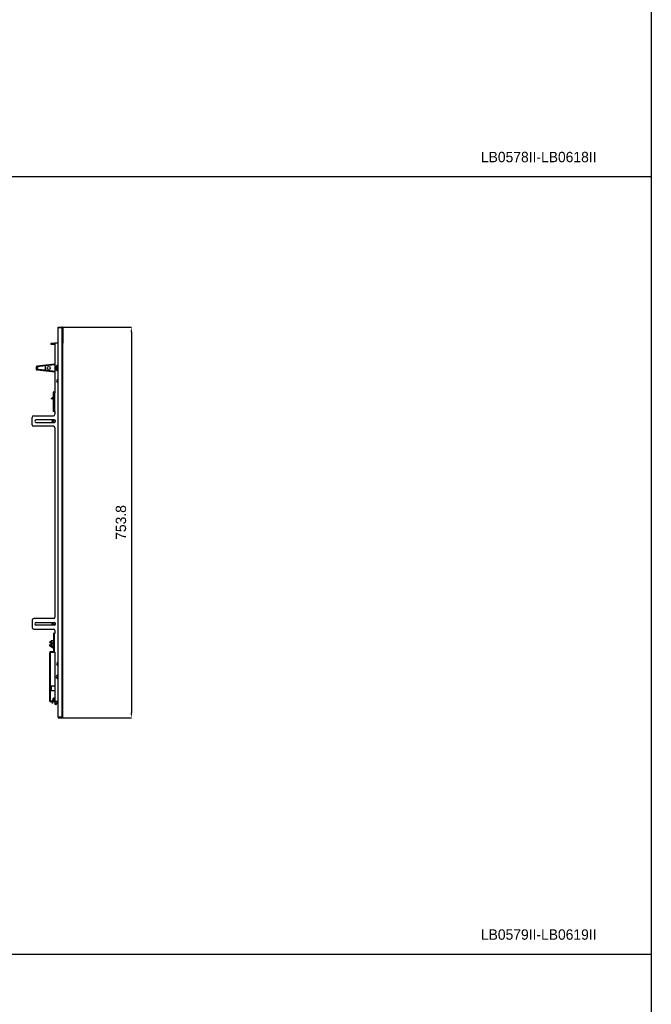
# Model space of a CAD drawing. Header units: inches. Extents: x -8834 to -3121, y 1010 to 9212.
# Tile 32 of 36: x -4339 to -3121, y 5413 to 7312. Entities that reach past the tile are written whole.
import ezdxf

# ---------------------------------------------------------------- set-up
doc = ezdxf.new("R2010")
doc.units = ezdxf.units.IN
doc.layers.add('1', color=7, linetype='Continuous')
doc.dimstyles.new('Copia di Standard', dxfattribs={"dimtxt": 20, "dimasz": 10, "dimexe": 0.18, "dimexo": 0.0625, "dimgap": 10, "dimtad": 1, "dimdec": 1, "dimzin": 0, "dimdsep": 46, "dimtxsty": 'Standard', "dimcen": 0.09, "dimclrd": 4, "dimclre": 4, "dimadec": 0, "dimazin": 0, "dimtfac": 1, "dimtdec": 1, "dimtofl": 0, "dimtmove": 0, "dimatfit": 3, "dimfxl": 0.18, "dimtolj": 1, "dimtzin": 0, "dimarcsym": 0})

# ---------------------------------------------------------------- blocks, each defined once
blk = doc.blocks.new('*D50')
at = {"color": 3, "lineweight": -2, "transparency": 16777216}
for p, q in [((-4261.5, 6719.2), (-4123.7, 6719.2)), ((-4123.9, 6709.2), (-4123.9, 5975.4)), ((-4257.8, 5965.4), (-4123.7, 5965.4))]:
    blk.add_line(p, q, dxfattribs=at)
at = {"color": 3, "transparency": 16777216}
for points in [[(-4125.5, 6709.2), (-4122.2, 6709.2), (-4123.9, 6719.2)], [(-4125.5, 5975.4), (-4122.2, 5975.4), (-4123.9, 5965.4)]]:
    blk.add_solid(points, dxfattribs=at)
at = {"layer": 'Defpoints', "color": 0, "transparency": 16777216}
for p in [(-4261.6, 6719.2), (-4257.9, 5965.4), (-4123.9, 5965.4)]:
    blk.add_point(p, dxfattribs=at)
at = {"color": 3, "transparency": 16777216, "insert": (-4143.9, 6342.3), "char_height": 20, "attachment_point": 5, "rotation": 90}
blk.add_mtext('\\A1;753.8', dxfattribs=at)

msp = doc.modelspace()

# ---------------------------------------------------------------- linework, layer by layer
at = {"color": 7, "linetype": 'Continuous'}
for p, q in [((-4265.35, 6719.25), (-4257.85, 6719.25)), ((-4265.35, 6718.05), (-4265.35, 6719.25)), ((-4257.85, 6718.05), (-4265.35, 6718.05)), ((-4265.35, 6687.95), (-4265.35, 6717.75)), ((-4257.85, 6717.75), (-4265.35, 6717.75)), ((-4265.35, 6687.95), (-4265.35, 6717.75)), ((-4257.85, 6717.75), (-4265.35, 6717.75)), ((-4257.85, 6717.75), (-4257.39, 6717.75)), ((-4257.85, 6717.75), (-4257.39, 6717.75)), ((-4257.39, 6717.75), (-4256.16, 6717.75)), ((-4257.39, 6717.75), (-4256.16, 6717.75)), ((-4256.15, 6717.55), (-4256.15, 6687.95)), ((-4256.15, 6717.55), (-4256.15, 6687.95)), ((-4256.15, 6717.55), (-4256.15, 6687.95)), ((-4271.34, 6687.45), (-4279.35, 6687.45)), ((-4279.35, 6687.45), (-4279.35, 6686.25)), ((-4265.35, 6687.95), (-4271.34, 6687.95)), ((-4271.34, 6687.95), (-4271.34, 6592.65)), ((-4265.35, 6687.95), (-4271.34, 6687.95)), ((-4271.34, 6687.95), (-4271.34, 6592.65)), ((-4265.35, 6643.36), (-4265.35, 6687.95)), ((-4265.35, 6643.36), (-4265.35, 6687.95)), ((-4256.15, 5996.74), (-4256.15, 6687.95)), ((-4256.15, 5996.74), (-4256.15, 6687.95)), ((-4279.35, 6686.25), (-4271.34, 6686.25)), ((-4307.35, 6642.11), (-4307.35, 6636.95)), ((-4307.35, 6636.95), (-4306.35, 6636.95)), ((-4306.35, 6636.95), (-4306.35, 6642.11)), ((-4306.25, 6638.16), (-4306.25, 6642.11)), ((-4306.25, 6642.11), (-4305.25, 6642.11)), ((-4271.34, 6647.62), (-4306.02, 6643.6)), ((-4289.35, 6644.52), (-4305.91, 6642.61)), ((-4305.25, 6642.11), (-4305.25, 6638.16)), ((-4304.92, 6636.67), (-4271.34, 6632.78)), ((-4289.35, 6635.87), (-4304.81, 6637.66)), ((-4271.34, 6646.61), (-4289.35, 6644.52)), ((-4289.35, 6635.87), (-4289.35, 6644.52)), ((-4271.34, 6633.79), (-4289.35, 6635.87)), ((-4265.35, 6637.04), (-4265.35, 6643.36)), ((-4265.35, 6637.04), (-4265.35, 6643.36)), ((-4265.35, 6617.7), (-4265.35, 6637.04)), ((-4265.35, 6617.7), (-4265.35, 6637.04)), ((-4265.35, 6612.8), (-4265.35, 6617.7)), ((-4265.35, 6612.8), (-4265.35, 6617.7)), ((-4265.35, 6071.89), (-4265.35, 6612.8)), ((-4265.35, 6071.89), (-4265.35, 6612.8)), ((-4275.04, 6592.65), (-4275.04, 6584.27)), ((-4272.84, 6592.65), (-4274.04, 6592.65)), ((-4274.04, 6584.27), (-4274.04, 6592.65)), ((-4272.84, 6592.65), (-4274.04, 6592.65)), ((-4274.04, 6584.27), (-4274.04, 6592.65)), ((-4274.04, 6584.27), (-4274.04, 6592.65)), ((-4273.54, 6594.15), (-4271.34, 6594.15)), ((-4273.54, 6593.15), (-4271.34, 6593.15)), ((-4272.84, 6592.65), (-4272.34, 6592.65)), ((-4272.84, 6592.65), (-4272.34, 6592.65)), ((-4271.34, 6592.65), (-4272.34, 6592.65)), ((-4271.34, 6592.65), (-4272.34, 6592.65)), ((-4278.28, 6580.82), (-4275.18, 6583.91)), ((-4277.57, 6580.11), (-4278.28, 6580.82)), ((-4274.48, 6583.21), (-4277.57, 6580.11)), ((-4274.04, 6556.6), (-4274.04, 6584.27)), ((-4274.04, 6556.6), (-4274.04, 6584.27)), ((-4272.84, 6556.6), (-4274.04, 6556.6)), ((-4272.84, 6556.6), (-4274.04, 6556.6)), ((-4272.84, 6556.6), (-4272.34, 6556.6)), ((-4272.84, 6556.6), (-4272.34, 6556.6)), ((-4272.34, 6556.6), (-4271.34, 6556.6)), ((-4272.34, 6556.6), (-4271.34, 6556.6)), ((-4271.34, 6556.6), (-4271.34, 6550.95)), ((-4271.34, 6556.6), (-4271.34, 6550.95)), ((-4271.34, 6556.6), (-4271.34, 6550.95)), ((-4315.35, 6530.95), (-4315.35, 6544.95)), ((-4315.35, 6530.95), (-4315.35, 6544.95)), ((-4312.35, 6547.95), (-4274.34, 6547.95)), ((-4312.35, 6547.95), (-4274.34, 6547.95)), ((-4276.77, 6540.45), (-4307.85, 6540.45)), ((-4276.77, 6540.45), (-4307.85, 6540.45)), ((-4307.85, 6535.45), (-4276.77, 6535.45)), ((-4307.85, 6535.45), (-4276.77, 6535.45)), ((-4276.53, 6540.45), (-4276.77, 6540.45)), ((-4276.53, 6540.45), (-4276.77, 6540.45)), ((-4276.77, 6535.45), (-4276.53, 6535.45)), ((-4276.77, 6535.45), (-4276.53, 6535.45)), ((-4272.85, 6540.45), (-4276.53, 6540.45)), ((-4272.85, 6540.45), (-4276.53, 6540.45)), ((-4276.53, 6535.45), (-4272.85, 6535.45)), ((-4276.53, 6535.45), (-4272.85, 6535.45)), ((-4274.34, 6527.95), (-4312.35, 6527.95)), ((-4274.34, 6527.95), (-4312.35, 6527.95)), ((-4271.34, 6524.95), (-4271.34, 6159.74)), ((-4271.34, 6524.95), (-4271.34, 6159.74)), ((-4271.34, 6524.95), (-4271.34, 6159.74)), ((-4274.34, 6156.74), (-4312.35, 6156.74)), ((-4274.34, 6156.74), (-4312.35, 6156.74)), ((-4315.35, 6153.74), (-4315.35, 6139.74)), ((-4315.35, 6153.74), (-4315.35, 6139.74)), ((-4312.35, 6136.74), (-4274.34, 6136.74)), ((-4312.35, 6136.74), (-4274.34, 6136.74)), ((-4307.85, 6149.24), (-4276.77, 6149.24)), ((-4307.85, 6149.24), (-4276.77, 6149.24)), ((-4276.77, 6144.24), (-4307.85, 6144.24)), ((-4276.77, 6144.24), (-4307.85, 6144.24)), ((-4276.77, 6149.24), (-4276.53, 6149.24)), ((-4276.77, 6149.24), (-4276.53, 6149.24)), ((-4276.53, 6144.24), (-4276.77, 6144.24)), ((-4276.53, 6144.24), (-4276.77, 6144.24)), ((-4276.53, 6149.24), (-4272.85, 6149.24)), ((-4276.53, 6149.24), (-4272.85, 6149.24)), ((-4272.85, 6144.24), (-4276.53, 6144.24)), ((-4272.85, 6144.24), (-4276.53, 6144.24)), ((-4274.04, 6128.09), (-4274.04, 6092.85)), ((-4272.84, 6128.09), (-4274.04, 6128.09)), ((-4274.04, 6128.09), (-4274.04, 6092.85)), ((-4272.84, 6128.09), (-4274.04, 6128.09)), ((-4272.84, 6128.09), (-4272.34, 6128.09)), ((-4272.84, 6128.09), (-4272.34, 6128.09)), ((-4272.34, 6128.09), (-4271.34, 6128.09)), ((-4272.34, 6128.09), (-4271.34, 6128.09)), ((-4271.34, 6133.74), (-4271.34, 6128.59)), ((-4271.34, 6133.74), (-4271.34, 6128.59)), ((-4271.34, 6133.74), (-4271.34, 6128.59)), ((-4271.34, 6128.59), (-4271.34, 6128.09)), ((-4271.34, 6128.59), (-4271.34, 6128.09)), ((-4281.84, 6111.56), (-4278.46, 6113.66)), ((-4281.84, 6111.56), (-4278.46, 6109.46)), ((-4274.04, 6099.34), (-4281.65, 6104.4)), ((-4281.34, 6111.56), (-4277.96, 6113.66)), ((-4281.34, 6111.56), (-4277.96, 6109.46)), ((-4281.34, 6105.49), (-4277.96, 6107.59)), ((-4281.34, 6105.49), (-4277.96, 6103.39)), ((-4281.09, 6106.24), (-4280.79, 6106.24)), ((-4280.79, 6106.24), (-4280.13, 6106.24)), ((-4280.79, 6106.24), (-4280.47, 6106.02)), ((-4278.46, 6113.66), (-4278.46, 6113.35)), ((-4277.96, 6113.66), (-4278.46, 6113.66)), ((-4278.46, 6109.77), (-4278.46, 6109.46)), ((-4277.96, 6109.46), (-4278.46, 6109.46)), ((-4277.96, 6113.66), (-4277.96, 6109.46)), ((-4274.04, 6113.66), (-4277.96, 6113.66)), ((-4274.04, 6113.66), (-4277.96, 6113.66)), ((-4274.91, 6109.46), (-4277.96, 6109.46)), ((-4274.91, 6109.46), (-4277.96, 6109.46)), ((-4274.04, 6107.59), (-4277.96, 6107.59)), ((-4277.96, 6107.59), (-4277.96, 6103.39)), ((-4274.04, 6103.39), (-4277.96, 6103.39)), ((-4277.15, 6107.59), (-4274.91, 6109.46)), ((-4276.51, 6103.39), (-4276.04, 6103.07)), ((-4274.04, 6108.62), (-4275.28, 6107.59)), ((-4274.93, 6102.74), (-4274.04, 6102.74)), ((-4274.04, 6109.46), (-4274.91, 6109.46)), ((-4274.04, 6109.46), (-4274.91, 6109.46)), ((-4281.35, 6091.54), (-4281.35, 6090.04)), ((-4281.35, 5997.74), (-4281.35, 6090.04)), ((-4280.55, 6090.04), (-4281.35, 6090.04)), ((-4280.55, 6090.04), (-4280.55, 6091.54)), ((-4280.55, 6090.04), (-4280.55, 5997.74)), ((-4274.14, 6092.84), (-4280.05, 6092.84)), ((-4280.05, 6092.04), (-4274.14, 6092.04)), ((-4274.04, 6092.04), (-4274.04, 6092.85)), ((-4274.04, 6092.04), (-4274.04, 6092.85)), ((-4274.04, 6092.04), (-4274.04, 6092.04)), ((-4272.84, 6092.04), (-4274.04, 6092.04)), ((-4274.04, 6092.04), (-4274.04, 6092.04)), ((-4272.84, 6092.04), (-4274.04, 6092.04)), ((-4272.84, 6092.04), (-4272.34, 6092.04)), ((-4272.84, 6092.04), (-4272.34, 6092.04)), ((-4272.84, 6092.04), (-4272.34, 6092.04)), ((-4272.34, 6092.04), (-4271.84, 6092.04)), ((-4272.34, 6092.04), (-4271.84, 6092.04)), ((-4272.34, 6092.04), (-4271.84, 6092.04)), ((-4271.84, 6092.04), (-4271.34, 6092.04)), ((-4271.84, 6092.04), (-4271.34, 6092.04)), ((-4271.34, 6092.04), (-4271.34, 5997.24)), ((-4271.34, 6092.04), (-4271.34, 5997.24)), ((-4266.64, 6071.81), (-4266.64, 6067.06)), ((-4265.64, 6071.93), (-4265.64, 6066.95)), ((-4265.35, 6066.99), (-4265.35, 6071.89)), ((-4265.35, 6066.99), (-4265.35, 6071.89)), ((-4265.35, 6047.65), (-4265.35, 6066.99)), ((-4265.35, 6047.65), (-4265.35, 6066.99)), ((-4266.64, 6047.59), (-4266.64, 6041.38)), ((-4265.64, 6047.68), (-4265.64, 6041.29)), ((-4265.35, 6041.32), (-4265.35, 6047.65)), ((-4265.35, 6041.32), (-4265.35, 6047.65)), ((-4265.35, 5997.24), (-4265.35, 6041.32)), ((-4265.35, 5997.24), (-4265.35, 6041.32)), ((-4279.14, 6017.94), (-4279.14, 6026.94)), ((-4279.14, 6026.94), (-4278.14, 6026.94)), ((-4278.14, 6017.94), (-4278.14, 6026.94)), ((-4277.64, 6026.94), (-4278.14, 6026.94)), ((-4277.64, 6026.94), (-4271.34, 6026.94)), ((-4279.14, 6017.94), (-4278.14, 6017.94)), ((-4277.64, 6017.94), (-4278.14, 6017.94)), ((-4277.64, 6017.94), (-4271.34, 6017.94)), ((-4273.25, 6002.93), (-4273.84, 6002.93)), ((-4273.25, 6002.93), (-4273.84, 6002.93)), ((-4272.75, 6003.64), (-4273.25, 6003.14)), ((-4272.75, 6003.64), (-4273.25, 6003.14)), ((-4272.75, 6003.64), (-4273.25, 6003.14)), ((-4272.75, 6003.64), (-4273.25, 6003.14)), ((-4273.25, 6003.14), (-4273.25, 6002.93)), ((-4273.25, 6003.14), (-4273.25, 6002.93)), ((-4273.25, 6003.14), (-4273.25, 6002.93)), ((-4273.25, 6003.14), (-4273.25, 6002.93)), ((-4273.25, 6002.93), (-4273.25, 6001.93)), ((-4273.25, 6002.93), (-4273.25, 6001.93)), ((-4273.25, 6002.93), (-4273.25, 6001.93)), ((-4273.25, 6002.93), (-4273.25, 6001.93)), ((-4272.47, 6003.64), (-4272.75, 6003.64)), ((-4272.47, 6003.64), (-4272.75, 6003.64)), ((-4272.47, 6003.64), (-4272.75, 6003.64)), ((-4272.47, 6003.64), (-4272.75, 6003.64)), ((-4272.08, 6003.64), (-4272.47, 6003.64)), ((-4272.08, 6003.64), (-4272.47, 6003.64)), ((-4272.08, 6003.64), (-4272.47, 6003.64)), ((-4272.08, 6003.64), (-4272.47, 6003.64)), ((-4271.34, 6003.64), (-4272.08, 6003.64)), ((-4271.34, 6003.64), (-4272.08, 6003.64)), ((-4271.34, 6003.64), (-4272.08, 6003.64)), ((-4271.34, 6003.64), (-4272.08, 6003.64)), ((-4279.35, 5997.24), (-4280.05, 5997.24)), ((-4265.35, 5996.44), (-4280.05, 5996.44)), ((-4279.35, 5998.44), (-4271.34, 5998.44)), ((-4279.35, 5997.24), (-4279.35, 5998.44)), ((-4271.34, 5997.24), (-4279.35, 5997.24)), ((-4271.34, 5997.24), (-4279.35, 5997.24)), ((-4276.71, 5996.1), (-4277.2, 5994.15)), ((-4276.71, 5996.1), (-4277.2, 5994.15)), ((-4277.2, 5994.15), (-4276.23, 5993.91)), ((-4277.2, 5994.15), (-4276.23, 5993.91)), ((-4276.63, 5996.44), (-4276.71, 5996.1)), ((-4276.63, 5996.44), (-4276.71, 5996.1)), ((-4275.74, 5995.85), (-4276.23, 5993.91)), ((-4275.74, 5995.85), (-4276.23, 5993.91)), ((-4275.3, 6001.79), (-4276.13, 5998.44)), ((-4275.3, 6001.79), (-4276.13, 5998.44)), ((-4275.74, 5995.85), (-4275.6, 5996.44)), ((-4275.74, 5995.85), (-4275.6, 5996.44)), ((-4275.1, 5998.44), (-4274.32, 6001.55)), ((-4275.1, 5998.44), (-4274.32, 6001.55)), ((-4274, 6000.44), (-4274, 5999.94)), ((-4271.45, 5999.94), (-4274, 5999.94)), ((-4273.84, 6001.93), (-4273.25, 6001.93)), ((-4273.84, 6001.93), (-4273.25, 6001.93)), ((-4273.25, 6000.64), (-4273.8, 6000.64)), ((-4273.25, 6000.64), (-4273.8, 6000.64)), ((-4273.25, 6000.64), (-4273.8, 6000.64)), ((-4273.25, 6000.64), (-4273.8, 6000.64)), ((-4273.25, 6001.93), (-4273.25, 6000.64)), ((-4273.25, 6001.93), (-4273.25, 6000.64)), ((-4273.25, 6001.93), (-4273.25, 6000.64)), ((-4273.25, 6001.93), (-4273.25, 6000.64)), ((-4271.34, 6000.64), (-4273.25, 6000.64)), ((-4271.34, 6000.64), (-4273.25, 6000.64)), ((-4271.34, 6000.64), (-4273.25, 6000.64)), ((-4271.34, 6000.64), (-4273.25, 6000.64)), ((-4271.34, 5999.94), (-4271.45, 5999.94)), ((-4271.45, 5999.94), (-4271.45, 5998.44)), ((-4271.45, 5996.44), (-4271.45, 5993.81)), ((-4271.45, 5993.81), (-4267.25, 5993.81)), ((-4269.35, 5990.44), (-4271.45, 5993.81)), ((-4271.34, 5997.24), (-4271.34, 5996.74)), ((-4271.34, 5997.24), (-4271.34, 5996.74)), ((-4265.35, 5996.74), (-4271.34, 5996.74)), ((-4265.35, 5996.74), (-4271.34, 5996.74)), ((-4269.35, 5990.44), (-4267.25, 5993.81)), ((-4267.25, 5996.44), (-4267.25, 5993.81)), ((-4265.35, 5996.74), (-4265.35, 5997.24)), ((-4265.35, 5996.74), (-4265.35, 5997.24)), ((-4265.35, 5996.44), (-4265.35, 5996.74)), ((-4265.35, 5996.44), (-4265.35, 5996.74)), ((-4265.35, 5966.94), (-4265.35, 5996.44)), ((-4265.35, 5966.94), (-4265.35, 5996.44)), ((-4256.15, 5967.14), (-4256.15, 5996.74)), ((-4256.15, 5967.14), (-4256.15, 5996.74)), ((-4256.15, 5967.14), (-4256.15, 5996.74)), ((-4257.85, 5966.94), (-4265.35, 5966.94)), ((-4257.85, 5966.94), (-4265.35, 5966.94)), ((-4257.85, 5966.64), (-4265.35, 5966.64)), ((-4265.35, 5966.64), (-4265.35, 5965.44)), ((-4265.35, 5965.44), (-4257.85, 5965.44)), ((-4257.85, 5966.94), (-4257.39, 5966.94)), ((-4257.85, 5966.94), (-4257.39, 5966.94)), ((-4257.39, 5966.94), (-4256.16, 5966.94)), ((-4257.39, 5966.94), (-4256.16, 5966.94))]:
    msp.add_line(p, q, dxfattribs=at)
at = {"color": 9, "linetype": 'Continuous'}
for p, q in [((-4257.85, 6717.75), (-4257.85, 6687.95)), ((-4257.85, 6717.75), (-4257.85, 6687.95)), ((-4257.85, 6687.95), (-4257.85, 6686.25)), ((-4257.85, 6687.95), (-4257.85, 6686.25)), ((-4257.85, 6686.25), (-4257.85, 6592.65)), ((-4257.85, 6686.25), (-4257.85, 6592.65)), ((-4272.34, 6592.65), (-4272.34, 6556.6)), ((-4272.34, 6592.65), (-4272.34, 6556.6)), ((-4257.85, 6592.65), (-4257.85, 6592.15)), ((-4257.85, 6592.65), (-4257.85, 6592.15)), ((-4257.85, 6592.65), (-4257.85, 6592.15)), ((-4257.85, 6592.15), (-4257.85, 6128.59)), ((-4257.85, 6592.15), (-4257.85, 6128.59)), ((-4272.34, 6113.66), (-4272.34, 6128.09)), ((-4272.34, 6113.66), (-4272.34, 6128.09)), ((-4257.85, 6128.59), (-4257.85, 5998.44)), ((-4257.85, 6128.59), (-4257.85, 5998.44)), ((-4272.34, 6109.46), (-4272.34, 6113.66)), ((-4272.34, 6109.46), (-4272.34, 6113.66)), ((-4272.34, 6092.04), (-4272.34, 6109.46)), ((-4272.34, 6092.04), (-4272.34, 6109.46)), ((-4277.64, 6017.94), (-4277.64, 6026.94)), ((-4276.71, 5996.1), (-4275.74, 5995.85)), ((-4276.71, 5996.1), (-4275.74, 5995.85)), ((-4271.34, 6000.44), (-4274, 6000.44)), ((-4271.34, 6000.44), (-4274, 6000.44)), ((-4271.34, 6000.44), (-4274, 6000.44)), ((-4271.34, 6000.44), (-4274, 6000.44)), ((-4257.85, 5998.44), (-4257.85, 5996.74)), ((-4257.85, 5998.44), (-4257.85, 5996.74)), ((-4257.85, 5996.74), (-4257.85, 5966.94)), ((-4257.85, 5996.74), (-4257.85, 5966.94))]:
    msp.add_line(p, q, dxfattribs=at)
at = {"color": 7, "linetype": 'Continuous'}
for centre, radius in [((-4283.35, 6640.2), 3), ((-4272.85, 6537.95), 2.1), ((-4272.85, 6146.74), 2.1)]:
    msp.add_circle(centre, radius, dxfattribs=at)
for centre, radius, start, end in [((-4257.85, 6717.55), 1.7, 6.75633, 90), ((-4257.85, 6717.55), 0.5, 23.57818, 90), ((-4257.85, 6717.55), 1.7, 0, 6.75633), ((-4257.85, 6717.55), 1.7, 0, 6.75633), ((-4257.85, 6717.55), 1.7, 0, 6.75633), ((-4305.85, 6642.11), 1.5, 96.60231, 180), ((-4305.85, 6642.11), 0.5, 96.60231, 180), ((-4304.75, 6638.16), 1.5, 180, 263.39769), ((-4304.75, 6638.16), 0.5, 180, 263.39769), ((-4265.85, 6640.2), 5, 84.26083, 180), ((-4265.85, 6640.2), 5, 180, 275.73917), ((-4265.85, 6640.2), 2.65, 79.12428, 180), ((-4265.85, 6640.2), 2.65, 79.12428, 180), ((-4265.85, 6640.2), 2.65, 180, 280.87572), ((-4265.85, 6640.2), 2.65, 180, 280.87572), ((-4265.85, 6640.2), 2.1, 76.22585, 283.77415), ((-4265.85, 6640.2), 1.8, 73.87238, 115.71398), ((-4265.85, 6615.25), 2.5, 78.46304, 281.53696), ((-4265.85, 6615.25), 2.5, 78.46304, 281.53696), ((-4273.54, 6592.65), 1.5, 90, 180), ((-4273.54, 6592.65), 0.5, 90, 180), ((-4275.54, 6584.27), 0.5, 315, 0), ((-4275.54, 6584.27), 1.5, 315, 0), ((-4312.35, 6544.95), 3, 90, 180), ((-4312.35, 6544.95), 3, 90, 180), ((-4307.85, 6537.95), 2.5, 90, 270), ((-4307.85, 6537.95), 2.5, 90, 270), ((-4272.85, 6537.95), 4.65, 147.47725, 212.52275), ((-4272.85, 6537.95), 4.65, 147.47725, 212.52275), ((-4274.34, 6550.95), 3, 270, 0), ((-4274.34, 6550.95), 3, 270, 0), ((-4272.85, 6537.95), 2.5, 270, 90), ((-4272.85, 6537.95), 2.5, 270, 90), ((-4312.35, 6530.95), 3, 180, 270), ((-4312.35, 6530.95), 3, 180, 270), ((-4274.34, 6524.95), 3, 0, 90), ((-4274.34, 6524.95), 3, 0, 90), ((-4312.35, 6153.74), 3, 90, 180), ((-4312.35, 6153.74), 3, 90, 180), ((-4274.34, 6159.74), 3, 270, 0), ((-4274.34, 6159.74), 3, 270, 0), ((-4312.35, 6139.74), 3, 180, 270), ((-4312.35, 6139.74), 3, 180, 270), ((-4307.85, 6146.74), 2.5, 90, 270), ((-4307.85, 6146.74), 2.5, 90, 270), ((-4272.85, 6146.74), 4.65, 147.47725, 212.52275), ((-4272.85, 6146.74), 4.65, 147.47725, 212.52275), ((-4274.34, 6133.74), 3, 0, 90), ((-4274.34, 6133.74), 3, 0, 90), ((-4272.85, 6146.74), 2.5, 270, 90), ((-4272.85, 6146.74), 2.5, 270, 90), ((-4281.09, 6105.24), 1, 90, 236.34093), ((-4274.93, 6104.74), 2, 236.34093, 270), ((-4256.74, 6109.31), 0.6, 347.65262, 12.34738), ((-4256.75, 6099.93), 0.6, 358.60184, 1.39816), ((-4280.05, 6091.54), 1.3, 90, 180), ((-4280.05, 6091.54), 0.5, 90, 180), ((-4274.14, 6093.34), 0.5, 270, 281.53696), ((-4274.14, 6093.34), 1.3, 270, 274.41173), ((-4256.75, 6090.13), 0.6, 358.60184, 1.39816), ((-4256.75, 6080.33), 0.6, 358.60184, 1.39816), ((-4265.85, 6069.44), 2.5, 78.46304, 281.53696), ((-4265.85, 6069.44), 2.5, 78.46304, 281.53696), ((-4264.91, 6068.47), 0.6, 137.60033, 222.39967), ((-4256.75, 6070.53), 0.6, 358.60184, 1.39816), ((-4256.75, 6060.73), 0.6, 358.60184, 1.39816), ((-4265.85, 6044.49), 3.2, 81.0107, 278.9893), ((-4265.85, 6044.49), 3.2, 81.0107, 278.9893), ((-4256.75, 6050.93), 0.6, 358.60184, 1.39816), ((-4256.75, 6031.33), 0.6, 358.60184, 1.39816), ((-4256.75, 6021.53), 0.6, 358.60184, 1.39816), ((-4273.84, 6001.43), 1.5, 90, 166), ((-4273.84, 6001.43), 1.5, 90, 166), ((-4256.75, 6011.73), 0.6, 358.60184, 1.39816), ((-4280.05, 5997.74), 1.3, 180, 270), ((-4280.05, 5997.74), 0.5, 180, 270), ((-4273.84, 6001.43), 0.5, 90, 166), ((-4273.84, 6001.43), 0.5, 90, 166), ((-4273.8, 6000.44), 0.2, 90, 180), ((-4273.8, 6000.44), 0.2, 90, 180), ((-4273.8, 6000.44), 0.2, 90, 180), ((-4273.8, 6000.44), 0.2, 90, 180), ((-4256.75, 6001.93), 0.6, 358.60184, 1.39816), ((-4257.85, 5967.14), 1.7, 270, 353.24367), ((-4257.85, 5967.14), 0.5, 270, 336.42182), ((-4257.85, 5967.14), 1.7, 353.24367, 0), ((-4257.85, 5967.14), 1.7, 353.24367, 0), ((-4257.85, 5967.14), 1.7, 353.24367, 0)]:
    msp.add_arc(centre, radius, start, end, dxfattribs=at)
for points in [[(-4267.9, 6639.76), (-4267.78, 6639.41), (-4267.66, 6639.2), (-4267.26, 6638.73), (-4266.94, 6638.5), (-4266.49, 6638.31), (-4266, 6638.24), (-4265.67, 6638.26), (-4265.35, 6638.33)], [(-4266.63, 6641.82), (-4266.23, 6642.02), (-4265.94, 6642.1), (-4265.65, 6642.13), (-4265.35, 6642.11)], [(-4273.25, 6003.14), (-4273.06, 6003.31), (-4272.87, 6003.45), (-4272.67, 6003.57), (-4272.47, 6003.64)], [(-4273.25, 6003.14), (-4273.06, 6003.31), (-4272.87, 6003.45), (-4272.67, 6003.57), (-4272.47, 6003.64)], [(-4273.25, 6003.14), (-4273.06, 6003.31), (-4272.87, 6003.45), (-4272.67, 6003.57), (-4272.47, 6003.64)], [(-4273.25, 6003.14), (-4273.06, 6003.31), (-4272.87, 6003.45), (-4272.67, 6003.57), (-4272.47, 6003.64)], [(-4272.08, 6003.64), (-4271.88, 6003.57), (-4271.68, 6003.45), (-4271.51, 6003.33), (-4271.34, 6003.17)], [(-4272.08, 6003.64), (-4271.88, 6003.57), (-4271.68, 6003.45), (-4271.51, 6003.33), (-4271.34, 6003.17)], [(-4272.08, 6003.64), (-4271.88, 6003.57), (-4271.68, 6003.45), (-4271.51, 6003.33), (-4271.34, 6003.17)], [(-4272.08, 6003.64), (-4271.88, 6003.57), (-4271.68, 6003.45), (-4271.51, 6003.33), (-4271.34, 6003.17)]]:
    msp.add_spline(points, degree=3, dxfattribs=at)
at = {"layer": '1', "color": 7, "linetype": 'Continuous'}
for p, q in [((-3120.62, 8509.61), (-3120.62, 7009.61)), ((-8730.71, 7009.61), (-3120.62, 7009.61)), ((-3120.62, 7009.61), (-3120.62, 5509.61)), ((-8730.71, 5509.61), (-3120.62, 5509.61)), ((-3120.62, 5509.61), (-3120.62, 4009.61))]:
    msp.add_line(p, q, dxfattribs=at)

# ---------------------------------------------------------------- texts
at = {"char_height": 20, "width": 477.612, "attachment_point": 1}
for s, insert in [('LB0578II-LB0618II', (-3449.38, 7057.32)), ('LB0579II-LB0619II', (-3449.38, 5557.32))]:
    msp.add_mtext(s, dxfattribs=dict(at, insert=insert))

# ---------------------------------------------------------------- dimensions: what is measured, and where the dimension line sits
at = {"color": 3}
dim = msp.add_linear_dim(base=(-4123.87, 5965.44), p1=(-4261.6, 6719.25), p2=(-4257.85, 5965.44), angle=90, dimstyle='Copia di Standard', override={"dimclrd": 3, "dimclre": 3, "dimclrt": 3}, dxfattribs=at)
dim.commit()
dim.dimension.update_dxf_attribs({"geometry": '*D50', "text_midpoint": (-4143.87, 6342.34)})

doc.saveas('drawing.dxf')
